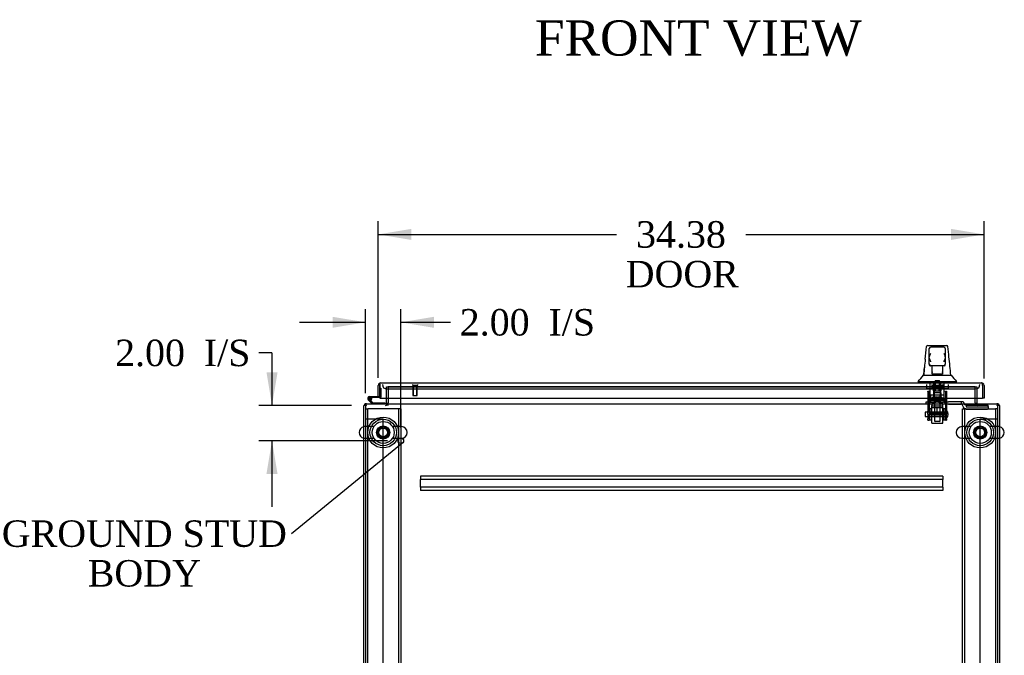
# Model space of a CAD drawing. Header units: inches. Extents: x 1 to 359, y -2 to 239.
# Tile 2 of 18: x 83 to 139, y 36 to 72. Entities that reach past the tile are written whole.
import ezdxf
from ezdxf import colors
from ezdxf.entities.mleader import LeaderData, LeaderLine
from ezdxf.enums import TextEntityAlignment as Align
from ezdxf.lldxf.tags import DXFTag
from ezdxf.math import Vec2, Vec3

# ---------------------------------------------------------------- set-up
doc = ezdxf.new("R2010")
doc.units = ezdxf.units.IN
doc.header["$MEASUREMENT"] = 0
for name, color, linetype in [('COM53964-5', 7, 'Continuous'), ('COM55523', 7, 'Continuous'), ('COM55914', 7, 'Continuous'), ('COM56676-2', 7, 'Continuous'), ('COM70220', 7, 'Continuous'), ('COM70755-6', 7, 'Continuous'), ('COM70838', 7, 'Continuous'), ('COM70839-3', 7, 'Continuous'), ('COM71200-3', 7, 'Continuous'), ('COM71201-6', 7, 'Continuous'), ('COM71202-4', 7, 'Continuous'), ('Default', 7, 'Continuous'), ('HAN86294', 7, 'Continuous'), ('HAN86294_NUT', 7, 'Continuous'), ('HAN86294_SCREW', 7, 'Continuous'), ('HAN86294_WASHER', 7, 'Continuous'), ('HAN_NUT', 7, 'Continuous'), ('NTS18147', 7, 'Continuous'), ('ROL87452', 7, 'Continuous'), ('RVT17786', 7, 'Continuous'), ('RVT19000', 7, 'Continuous'), ('SCS86415', 7, 'Continuous'), ('SPC87322', 7, 'Continuous'), ('STD26122', 7, 'Continuous'), ('STD26258', 7, 'Continuous'), ('WAF25376', 7, 'Continuous'), ('WAF25377', 7, 'Continuous'), ('WAM254785', 7, 'Continuous'), ('WAM30038', 7, 'Continuous')]:
    doc.layers.add(name, color=color, linetype=linetype)
doc.styles.add('SEACAD_Times_New_Roman', font='times.ttf')
tags = doc.linetypes.add('HIDDEN2', pattern=[0.1875, 0.125, -0.0625]).pattern_tags.tags
tags[6:7] = [DXFTag(74, 4), DXFTag(75, 0), DXFTag(340, '0'), DXFTag(46, 0.0), DXFTag(50, 0.0), DXFTag(44, 0.0), DXFTag(45, 0.0)]
tags[4:5] = [DXFTag(74, 4), DXFTag(75, 0), DXFTag(340, '0'), DXFTag(46, 0.0), DXFTag(50, 0.0), DXFTag(44, 0.0), DXFTag(45, 0.0)]
doc.dimstyles.new('HAMMOND_(STH_-_300x200)', dxfattribs={"dimtxt": 1.5, "dimasz": 1.875, "dimexe": 0.75, "dimexo": 0.75, "dimgap": 0.375, "dimtad": 0, "dimtih": 1, "dimtoh": 1, "dimzin": 0, "dimdsep": 46, "dimtxsty": 'SEACAD_Times_New_Roman', "dimblk1": '_SE_FILLED', "dimblk2": '_SE_FILLED', "dimsah": 1, "dimcen": 0.75, "dimadec": 0, "dimazin": 0, "dimtfac": 0.8, "dimtofl": 0, "dimtmove": 0, "dimatfit": 3, "dimfxl": 1, "dimtolj": 1, "dimtzin": 0, "dimarcsym": 0})

# ---------------------------------------------------------------- blocks, each defined once
blk = doc.blocks.new('_SE_FILLED')
at = {"color": 0}
blk.add_line((0, 0), (-1, 0), dxfattribs=at)
blk.add_solid([(0, 0), (-1, -0.1665), (-1, 0.1665), (0, 0)], dxfattribs=at)
blk = doc.blocks.new('SE2')
at = {"layer": 'COM53964-5', "color": 7, "linetype": 'HIDDEN2'}
for p, q in [((102.369, 49.206), (102.507, 49.206)), ((102.507, 49.206), (103.231, 49.206)), ((103.231, 49.206), (103.369, 49.206)), ((103.369, 14.831), (103.369, 49.206)), ((137.239, 14.831), (137.239, 49.206)), ((137.239, 49.206), (137.377, 49.206)), ((137.377, 49.206), (138.101, 49.206)), ((138.101, 49.206), (138.239, 49.206))]:
    blk.add_line(p, q, dxfattribs=at)
at = {"layer": 'COM55523', "color": 7, "linetype": 'Continuous'}
for p, q in [((103.181, 50.941), (103.181, 50.941)), ((102.611, 50.463), (103.181, 50.463)), ((103.181, 50.401), (102.611, 50.401)), ((102.666, 50.351), (102.727, 50.357)), ((103.181, 50.463), (103.181, 50.465)), ((102.744, 50.048), (102.532, 50.26)), ((102.645, 50.234), (102.769, 50.11)), ((102.769, 50.11), (103.464, 50.11)), ((103.464, 50.11), (103.464, 50.048))]:
    blk.add_line(p, q, dxfattribs=at)
at = {"layer": 'COM55523', "color": 7, "linetype": 'HIDDEN2'}
for p, q in [((103.181, 50.941), (103.243, 50.941)), ((103.243, 50.941), (103.243, 50.426)), ((102.548, 50.334), (102.548, 50.359)), ((102.575, 50.305), (102.645, 50.234)), ((102.598, 50.409), (102.623, 50.409)), ((102.623, 50.284), (102.598, 50.284)), ((102.728, 50.346), (102.666, 50.346)), ((102.673, 50.359), (102.673, 50.334)), ((103.218, 50.401), (103.181, 50.401))]:
    blk.add_line(p, q, dxfattribs=at)
at = {"layer": 'COM55523', "color": 7, "linetype": 'Continuous'}
blk.add_circle((102.611, 50.346), 0.05, dxfattribs=at)
for radius, start, end in [(0.117, 90, 5.2159), (0.055, 90, 5.2159), (0.055, 5.2159, 90), (0.117, 5.2159, 28.0398), (0.117, 227.608, 287.0274)]:
    blk.add_arc((102.611, 50.346), radius, start, end, dxfattribs=at)
at = {"layer": 'COM55523', "color": 7, "linetype": 'HIDDEN2'}
for centre, radius, start, end in [((102.598, 50.359), 0.05, 90, 180), ((102.598, 50.334), 0.05, 180, 270), ((102.611, 50.346), 0.117, 28.0398, 90), ((102.623, 50.359), 0.05, 0, 90), ((102.623, 50.334), 0.05, 270, 0), ((103.218, 50.426), 0.025, 270, 0)]:
    blk.add_arc(centre, radius, start, end, dxfattribs=at)
at = {"layer": 'COM55914', "color": 7, "linetype": 'HIDDEN2'}
for p, q in [((135.116, 45.953), (105.491, 45.953)), ((105.491, 45.953), (105.491, 45.91)), ((105.491, 45.91), (105.491, 45.808)), ((105.491, 45.808), (105.491, 45.765)), ((135.116, 45.953), (135.116, 45.91)), ((135.116, 45.91), (135.116, 45.808)), ((135.116, 45.808), (135.116, 45.765)), ((105.491, 45.328), (105.491, 45.765)), ((135.116, 45.765), (105.491, 45.765)), ((135.116, 45.328), (105.491, 45.328)), ((105.491, 45.328), (105.491, 45.285)), ((105.491, 45.285), (105.491, 45.183)), ((135.116, 45.328), (135.116, 45.765)), ((135.116, 45.328), (135.116, 45.285)), ((135.116, 45.285), (135.116, 45.183)), ((105.491, 45.183), (105.491, 45.14)), ((135.116, 45.14), (105.491, 45.14)), ((135.116, 45.183), (135.116, 45.14))]:
    blk.add_line(p, q, dxfattribs=at)
at = {"layer": 'COM56676-2', "color": 7, "linetype": 'HIDDEN2'}
for p, q in [((102.369, 49.768), (102.494, 49.768)), ((102.554, 49.768), (102.494, 49.768)), ((102.494, 14.268), (102.494, 49.768)), ((104.184, 49.768), (102.554, 49.768)), ((104.244, 49.768), (104.184, 49.768)), ((104.244, 49.768), (104.244, 14.268)), ((104.369, 49.768), (104.244, 49.768)), ((104.369, 49.768), (104.369, 14.268)), ((136.239, 49.768), (136.364, 49.768)), ((136.239, 14.268), (136.239, 49.768)), ((136.364, 14.268), (136.364, 49.768)), ((136.424, 49.768), (136.364, 49.768)), ((136.424, 49.768), (138.054, 49.768)), ((138.054, 49.768), (138.114, 49.768)), ((138.114, 49.768), (138.114, 14.268)), ((138.239, 49.768), (138.114, 49.768))]:
    blk.add_line(p, q, dxfattribs=at)
for centre in [(103.369, 48.424), (137.239, 48.424)]:
    blk.add_circle(centre, 0.375, dxfattribs=at)
at = {"layer": 'COM70220', "color": 7, "linetype": 'HIDDEN2'}
for p, q in [((103.571, 50.89), (103.821, 50.89)), ((103.821, 50.89), (136.726, 50.89)), ((136.726, 50.89), (136.976, 50.89))]:
    blk.add_line(p, q, dxfattribs=at)
for centre, start, end in [((103.571, 51.14), 180, 270), ((136.976, 51.14), 270, 0)]:
    blk.add_arc(centre, 0.25, start, end, dxfattribs=at)
at = {"layer": 'COM70755-6', "color": 7, "linetype": 'HIDDEN2'}
for p, q in [((103.649, 51.015), (103.649, 51.015)), ((136.959, 51.015), (103.649, 51.015)), ((136.959, 51.015), (136.959, 51.015)), ((103.619, 49.953), (103.619, 50.048)), ((103.649, 49.953), (103.649, 50.096)), ((136.959, 50.096), (136.959, 49.953)), ((136.989, 49.953), (136.989, 50.048))]:
    blk.add_line(p, q, dxfattribs=at)
at = {"layer": 'COM70838', "color": 7, "linetype": 'HIDDEN2'}
for p, q in [((134.179, 50.033), (134.179, 50.158)), ((134.179, 50.158), (134.304, 50.158)), ((134.304, 50.033), (134.179, 50.033)), ((134.304, 50.158), (135.359, 50.158)), ((134.786, 50.033), (134.304, 50.033)), ((135.359, 50.033), (134.822, 50.033)), ((135.359, 50.158), (135.448, 50.158)), ((135.448, 50.033), (135.359, 50.033)), ((136.161, 50.158), (135.448, 50.158)), ((135.448, 50.033), (136.134, 50.033)), ((136.259, 50.158), (136.161, 50.158)), ((136.161, 50.158), (136.161, 50.03)), ((136.251, 49.916), (136.251, 49.939)), ((136.319, 50.1), (136.319, 50.098)), ((136.444, 49.975), (136.444, 49.872)), ((136.444, 49.972), (137.689, 49.972)), ((136.444, 49.872), (137.564, 49.872)), ((136.444, 49.746), (137.564, 49.746)), ((137.689, 49.891), (137.689, 49.972)), ((137.689, 49.891), (137.689, 49.764))]:
    blk.add_line(p, q, dxfattribs=at)
for centre, radius, start, end in [((136.134, 49.916), 0.117, 76.4554, 90), ((136.134, 49.916), 0.117, 0, 76.4554), ((136.444, 49.939), 0.193, 180, 270), ((136.259, 50.098), 0.06, 0, 90), ((136.444, 50.1), 0.125, 180, 270)]:
    blk.add_arc(centre, radius, start, end, dxfattribs=at)
for centre, major_axis, start_param, end_param in [((137.564, 49.891), (-0.125, 0), 1.570796, 3.141593), ((137.564, 49.764), (0.125, 0), 4.712389, 6.283185)]:
    blk.add_ellipse(centre, major_axis=major_axis, ratio=0.145455, start_param=start_param, end_param=end_param, dxfattribs=at)
at = {"layer": 'COM70839-3', "color": 7, "linetype": 'HIDDEN2'}
for p, q in [((134.273, 50.764), (134.343, 50.764)), ((134.273, 50.755), (134.273, 50.764)), ((134.273, 50.755), (134.273, 49.624)), ((134.343, 50.764), (134.343, 50.755)), ((134.343, 50.755), (134.343, 49.624)), ((134.343, 50.303), (135.265, 50.303)), ((135.265, 50.764), (135.335, 50.764)), ((135.265, 50.755), (135.265, 50.764)), ((135.265, 50.755), (135.265, 49.624)), ((135.335, 50.764), (135.335, 50.755)), ((135.335, 50.755), (135.335, 49.624)), ((134.273, 49.461), (134.273, 49.624)), ((134.273, 49.461), (134.273, 49.201)), ((134.273, 49.124), (134.273, 49.201)), ((134.343, 49.624), (134.343, 49.461)), ((135.265, 49.509), (134.343, 49.509)), ((134.343, 49.201), (134.343, 49.461)), ((134.343, 49.444), (135.265, 49.444)), ((134.343, 49.201), (134.343, 49.124)), ((135.265, 49.461), (135.265, 49.624)), ((135.265, 49.461), (135.265, 49.201)), ((135.265, 49.124), (135.265, 49.201)), ((135.335, 49.624), (135.335, 49.461)), ((135.335, 49.201), (135.335, 49.461)), ((135.335, 49.201), (135.335, 49.124)), ((134.273, 49.124), (134.343, 49.124)), ((135.265, 49.124), (135.335, 49.124))]:
    blk.add_line(p, q, dxfattribs=at)
at = {"layer": 'COM71200-3', "color": 7, "linetype": 'HIDDEN2'}
for p, q in [((103.649, 51.015), (103.649, 50.096)), ((136.959, 50.096), (136.959, 51.015))]:
    blk.add_line(p, q, dxfattribs=at)
at = {"layer": 'COM71200-3', "color": 7, "linetype": 'Continuous'}
for p, q in [((102.274, 14.083), (102.274, 49.953)), ((102.369, 49.953), (102.274, 49.953)), ((138.334, 49.953), (138.239, 49.953)), ((138.334, 49.953), (138.334, 14.083))]:
    blk.add_line(p, q, dxfattribs=at)
for centre, radius, start, end in [((102.417, 49.905), 0.143, 109.6129, 160.3871), ((103.506, 50.096), 0.048, 270, 0), ((137.102, 50.096), 0.048, 180, 270), ((138.191, 49.905), 0.143, 19.6129, 70.3871)]:
    blk.add_arc(centre, radius, start, end, dxfattribs=at)
at = {"layer": 'COM71200-3', "color": 7, "linetype": 'HIDDEN2'}
for centre, radius, start, end in [((102.417, 49.905), 0.143, 90, 109.6129), ((102.417, 49.905), 0.048, 90, 180), ((103.506, 50.096), 0.143, 270, 0), ((137.102, 50.096), 0.143, 180, 270), ((138.191, 49.905), 0.143, 70.3871, 90), ((138.191, 49.905), 0.048, 0, 90)]:
    blk.add_arc(centre, radius, start, end, dxfattribs=at)
at = {"layer": 'COM71201-6', "color": 7, "linetype": 'HIDDEN2'}
for p, q in [((103.554, 50.36), (103.554, 51.015)), ((103.554, 51.015), (137.054, 51.015)), ((137.054, 51.015), (137.054, 50.36))]:
    blk.add_line(p, q, dxfattribs=at)
at = {"layer": 'COM71201-6', "color": 7, "linetype": 'Continuous'}
for p, q in [((103.554, 50.096), (103.554, 50.36)), ((137.054, 50.36), (137.054, 50.096)), ((102.369, 50.048), (138.239, 50.048)), ((102.369, 50.048), (102.369, 49.905)), ((102.369, 49.905), (102.369, 14.131)), ((103.554, 50.096), (103.554, 50.048)), ((137.054, 50.048), (137.054, 50.096)), ((138.239, 49.905), (138.239, 50.048)), ((138.239, 14.131), (138.239, 49.905))]:
    blk.add_line(p, q, dxfattribs=at)
at = {"layer": 'COM71202-4', "color": 7, "linetype": 'Continuous'}
for p, q in [((103.086, 50.465), (103.086, 51.092)), ((103.181, 51.155), (103.142, 51.206)), ((103.181, 51.092), (103.181, 51.206)), ((103.181, 51.155), (103.181, 51.092)), ((103.181, 51.092), (103.181, 50.36)), ((103.181, 51.092), (103.181, 51.092)), ((103.181, 50.465), (103.181, 51.092)), ((103.229, 51.235), (103.228, 51.235)), ((103.229, 51.235), (137.318, 51.235)), ((103.229, 51.235), (103.229, 51.235)), ((137.318, 51.235), (137.318, 51.235)), ((137.318, 51.235), (137.318, 51.235)), ((137.318, 51.235), (137.318, 51.235)), ((137.366, 51.092), (137.366, 51.206)), ((137.366, 51.155), (137.405, 51.206)), ((137.366, 51.092), (137.366, 51.155)), ((137.366, 51.092), (137.366, 50.36)), ((137.366, 51.092), (137.366, 51.092)), ((137.366, 51.092), (137.366, 50.36)), ((137.461, 51.092), (137.461, 50.36)), ((103.086, 50.465), (103.181, 50.465)), ((103.181, 50.36), (137.366, 50.36)), ((137.461, 50.36), (137.366, 50.36))]:
    blk.add_line(p, q, dxfattribs=at)
for centre, start, end in [((103.229, 51.092), 127.5036, 180), ((103.229, 51.092), 90.1561, 127.5036), ((103.229, 51.092), 90, 90.0762), ((137.318, 51.092), 89.9238, 90), ((137.318, 51.092), 52.4964, 89.8439), ((137.318, 51.092), 0, 52.4964)]:
    blk.add_arc(centre, 0.143, start, end, dxfattribs=at)
for points in [[(103.181, 51.206), (103.189, 51.215), (103.197, 51.222), (103.209, 51.23), (103.213, 51.232), (103.221, 51.234), (103.225, 51.235), (103.229, 51.235)], [(137.366, 51.206), (137.358, 51.215), (137.35, 51.222), (137.338, 51.23), (137.334, 51.232), (137.326, 51.234), (137.322, 51.235), (137.318, 51.235)]]:
    blk.add_open_spline(points, degree=3, knots=[0, 0, 0, 0, 0.5, 0.5, 0.75, 0.75, 1, 1, 1, 1], dxfattribs=at)
at = {"layer": 'HAN86294', "color": 7, "linetype": 'Continuous'}
for p, q in [((134.198, 53.295), (134.198, 53.296)), ((134.258, 53.35), (135.349, 53.35)), ((134.349, 52.707), (134.349, 53.18)), ((135.169, 53.27), (134.439, 53.27)), ((135.259, 53.18), (135.259, 52.707)), ((135.409, 53.296), (135.409, 53.294)), ((134.349, 52.3), (134.349, 52.707)), ((135.259, 52.707), (135.259, 52.3)), ((134.439, 52.21), (134.409, 52.21)), ((135.169, 52.21), (134.439, 52.21)), ((134.504, 51.779), (134.504, 52.21)), ((135.104, 52.21), (135.104, 51.779)), ((135.199, 52.21), (135.169, 52.21)), ((134.025, 51.67), (134.225, 51.67)), ((134.225, 51.67), (134.337, 51.67)), ((134.337, 51.67), (134.545, 51.67)), ((134.504, 51.739), (134.504, 51.779)), ((134.719, 51.735), (134.534, 51.735)), ((134.545, 51.67), (134.613, 51.67)), ((134.613, 51.67), (134.704, 51.67)), ((134.704, 51.67), (134.745, 51.67)), ((134.889, 51.735), (134.719, 51.735)), ((134.745, 51.67), (134.863, 51.67)), ((134.863, 51.67), (135.161, 51.67)), ((135.074, 51.735), (134.889, 51.735)), ((135.104, 51.779), (135.104, 51.739)), ((135.161, 51.67), (135.271, 51.67)), ((135.271, 51.67), (135.594, 51.67)), ((133.714, 51.318), (133.714, 51.235)), ((133.714, 51.315), (134.065, 51.315)), ((134.065, 51.315), (134.298, 51.315)), ((134.298, 51.315), (134.745, 51.315)), ((134.745, 51.315), (134.863, 51.315)), ((134.863, 51.315), (134.914, 51.315)), ((134.914, 51.315), (135.062, 51.315)), ((135.062, 51.315), (135.542, 51.315)), ((135.542, 51.315), (135.894, 51.315)), ((135.894, 51.235), (135.894, 51.318))]:
    blk.add_line(p, q, dxfattribs=at)
at = {"layer": 'HAN86294', "color": 7, "linetype": 'HIDDEN2'}
for p, q in [((134.408, 50.533), (134.408, 51.235)), ((134.604, 50.533), (134.604, 51.235)), ((134.641, 51.235), (134.641, 51.11)), ((134.641, 51.11), (134.966, 51.11)), ((134.966, 51.11), (134.966, 51.235)), ((135.003, 50.533), (135.003, 51.235)), ((135.199, 50.533), (135.199, 51.235)), ((134.604, 50.533), (134.408, 50.533)), ((135.003, 50.533), (134.604, 50.533)), ((134.644, 50.408), (134.644, 50.533)), ((134.804, 50.408), (134.644, 50.408)), ((134.964, 50.408), (134.804, 50.408)), ((134.964, 50.408), (134.964, 50.533)), ((135.199, 50.533), (135.003, 50.533)), ((134.644, 50.033), (134.644, 49.073)), ((134.964, 49.073), (134.964, 50.033)), ((134.644, 49.073), (134.964, 49.073)), ((134.644, 49.073), (134.674, 49.043)), ((134.934, 49.043), (134.674, 49.043)), ((134.934, 49.043), (134.964, 49.073))]:
    blk.add_line(p, q, dxfattribs=at)
at = {"layer": 'HAN86294', "color": 7, "linetype": 'Continuous'}
for centre, radius, start, end in [((134.258, 53.29), 0.06, 89.9925, 174.0071), ((134.439, 53.18), 0.09, 90, 180), ((135.169, 53.18), 0.09, 0, 90), ((135.349, 53.29), 0.06, 5.5758, 90.0089), ((149.939, 50.673), 15.93, 173.1476, 176.4108), ((134.608, 52.699), 0.259, 130.7149, 177.9019), ((134.39, 52.707), 0.0411, 178.3464, 179.9974), ((135, 52.699), 0.259, 2.0981, 49.2851), ((135.218, 52.707), 0.0411, 0.0026, 1.6536), ((73.549, 45.626), 62.32, 5.56591, 6.52159), ((134.439, 52.3), 0.09, 180, 270), ((134.409, 52.27), 0.06, 180, 270), ((135.169, 52.3), 0.09, 270, 0), ((135.199, 52.27), 0.06, 270, 0), ((129.922, 54.947), 5.251, 316.2334, 321.3827), ((148.01, 61.859), 16.062, 219.3746, 221.0327)]:
    blk.add_arc(centre, radius, start, end, dxfattribs=at)
for points in [[(134.123, 52.573), (134.148, 52.814), (134.173, 53.054), (134.198, 53.295)], [(135.466, 52.704), (135.447, 52.901), (135.428, 53.097), (135.409, 53.294)], [(134.029, 51.67), (134.043, 51.813), (134.058, 51.956), (134.073, 52.099)]]:
    blk.add_open_spline(points, degree=3, dxfattribs=at)
for points, knots in [([(134.439, 52.425), (134.434, 52.437), (134.429, 52.449), (134.418, 52.474), (134.413, 52.486), (134.398, 52.522), (134.389, 52.546), (134.376, 52.582), (134.372, 52.594), (134.365, 52.617), (134.362, 52.629), (134.353, 52.664), (134.349, 52.687), (134.349, 52.709)], [0, 0, 0, 0, 0.125, 0.125, 0.25, 0.25, 0.5, 0.5, 0.625, 0.625, 0.75, 0.75, 1, 1, 1, 1]), ([(135.259, 52.709), (135.259, 52.687), (135.255, 52.664), (135.246, 52.629), (135.243, 52.617), (135.235, 52.594), (135.231, 52.582), (135.219, 52.546), (135.209, 52.522), (135.195, 52.486), (135.189, 52.474), (135.179, 52.449), (135.174, 52.437), (135.169, 52.425)], [0, 0, 0, 0, 0.25, 0.25, 0.375, 0.375, 0.5, 0.5, 0.75, 0.75, 0.875, 0.875, 1, 1, 1, 1]), ([(134.504, 51.779), (134.504, 51.785), (134.505, 51.791), (134.509, 51.805), (134.511, 51.811), (134.52, 51.832), (134.527, 51.846), (134.534, 51.86)], [0, 0, 0, 0, 0.25, 0.25, 0.5, 0.5, 1, 1, 1, 1]), ([(134.534, 51.735), (134.53, 51.735), (134.526, 51.735), (134.519, 51.735), (134.515, 51.735), (134.51, 51.736), (134.508, 51.736), (134.505, 51.737), (134.504, 51.738), (134.504, 51.739)], [0, 0, 0, 0, 0.25, 0.25, 0.5, 0.5, 0.75, 0.75, 1, 1, 1, 1]), ([(135.074, 51.86), (135.081, 51.846), (135.088, 51.832), (135.096, 51.811), (135.099, 51.805), (135.103, 51.791), (135.104, 51.785), (135.104, 51.779)], [0, 0, 0, 0, 0.5, 0.5, 0.75, 0.75, 1, 1, 1, 1]), ([(135.104, 51.739), (135.104, 51.738), (135.103, 51.737), (135.1, 51.736), (135.098, 51.736), (135.09, 51.735), (135.082, 51.735), (135.074, 51.735)], [0, 0, 0, 0, 0.25, 0.25, 0.5, 0.5, 1, 1, 1, 1])]:
    blk.add_open_spline(points, degree=3, knots=knots, dxfattribs=at)
at = {"layer": 'HAN86294_NUT', "color": 7, "linetype": 'HIDDEN2'}
for p, q in [((134.804, 49.816), (134.471, 49.816)), ((134.471, 49.491), (134.471, 49.816)), ((135.136, 49.816), (134.804, 49.816)), ((134.804, 49.491), (134.804, 49.816)), ((135.136, 49.491), (135.136, 49.816)), ((134.638, 49.491), (134.471, 49.491)), ((134.471, 49.491), (134.471, 49.441)), ((135.106, 49.411), (134.501, 49.411)), ((134.804, 49.491), (134.638, 49.491)), ((134.97, 49.491), (134.804, 49.491)), ((135.136, 49.491), (134.97, 49.491)), ((135.136, 49.441), (135.136, 49.491))]:
    blk.add_line(p, q, dxfattribs=at)
for centre, start, end in [((134.501, 49.441), 180, 270), ((135.106, 49.441), 270, 0)]:
    blk.add_arc(centre, 0.03, start, end, dxfattribs=at)
at = {"layer": 'HAN86294_SCREW', "color": 7, "linetype": 'HIDDEN2'}
for p, q in [((134.541, 50.99), (135.066, 50.99)), ((134.541, 50.99), (134.541, 50.92)), ((134.541, 50.92), (135.066, 50.92)), ((134.582, 50.783), (134.582, 50.92)), ((134.688, 51.365), (134.92, 51.365)), ((134.688, 51.365), (134.688, 50.99)), ((134.693, 50.783), (134.693, 50.92)), ((134.915, 50.783), (134.915, 50.92)), ((134.92, 50.99), (134.92, 51.365)), ((135.026, 50.783), (135.026, 50.92)), ((135.066, 50.92), (135.066, 50.99)), ((134.582, 50.783), (134.693, 50.783)), ((134.693, 50.783), (134.915, 50.783)), ((134.915, 50.783), (135.026, 50.783))]:
    blk.add_line(p, q, dxfattribs=at)
at = {"layer": 'HAN86294_WASHER', "color": 7, "linetype": 'HIDDEN2'}
for p, q in [((134.492, 51.14), (134.492, 51.08)), ((135.115, 51.08), (134.492, 51.08)), ((134.492, 51.08), (134.492, 51.02)), ((135.115, 51.08), (134.492, 51.08)), ((135.115, 51.02), (134.492, 51.02)), ((135.115, 51.08), (135.115, 51.14)), ((135.115, 51.02), (135.115, 51.08))]:
    blk.add_line(p, q, dxfattribs=at)
at = {"layer": 'HAN_NUT', "color": 7, "linetype": 'HIDDEN2'}
for p, q in [((134.192, 51.14), (134.192, 50.925)), ((134.192, 50.925), (134.498, 50.925)), ((134.498, 51.14), (134.498, 50.925)), ((134.498, 50.925), (135.11, 50.925)), ((135.11, 51.14), (135.11, 50.925)), ((135.11, 50.925), (135.416, 50.925)), ((135.416, 51.14), (135.416, 50.925))]:
    blk.add_line(p, q, dxfattribs=at)
at = {"layer": 'NTS18147', "color": 7, "linetype": 'HIDDEN2'}
for p, q in [((135.024, 50.67), (134.584, 50.67)), ((134.584, 50.67), (134.584, 50.232)), ((135.024, 50.67), (134.584, 50.67)), ((134.584, 50.67), (134.584, 50.67)), ((135.024, 50.232), (135.024, 50.67)), ((135.024, 50.67), (135.024, 50.67)), ((134.409, 50.232), (134.341, 50.232)), ((134.341, 50.232), (134.341, 50.169)), ((134.409, 50.232), (134.341, 50.232)), ((134.341, 50.232), (134.341, 50.232)), ((134.341, 50.169), (134.409, 50.169)), ((134.341, 50.169), (134.341, 50.107)), ((134.341, 50.169), (134.409, 50.169)), ((134.341, 50.107), (134.404, 50.107)), ((134.341, 50.107), (134.404, 50.107)), ((134.404, 50.169), (134.404, 50.107)), ((134.736, 50.232), (134.409, 50.232)), ((134.409, 50.169), (134.409, 50.232)), ((134.736, 50.232), (134.409, 50.232)), ((134.409, 50.232), (134.409, 50.232)), ((134.572, 50.107), (134.604, 50.107)), ((134.572, 50.107), (134.604, 50.107)), ((134.872, 50.232), (134.736, 50.232)), ((134.736, 50.232), (134.736, 50.169)), ((134.872, 50.232), (134.736, 50.232)), ((134.736, 50.232), (134.736, 50.232)), ((134.736, 50.169), (134.872, 50.169)), ((134.736, 50.169), (134.872, 50.169)), ((135.199, 50.232), (134.872, 50.232)), ((134.872, 50.169), (134.872, 50.232)), ((135.199, 50.232), (134.872, 50.232)), ((134.872, 50.232), (134.872, 50.232)), ((135.004, 50.107), (135.035, 50.107)), ((135.004, 50.107), (135.035, 50.107)), ((135.267, 50.232), (135.199, 50.232)), ((135.199, 50.232), (135.199, 50.169)), ((135.267, 50.232), (135.199, 50.232)), ((135.199, 50.232), (135.199, 50.232)), ((135.199, 50.169), (135.267, 50.169)), ((135.199, 50.169), (135.267, 50.169)), ((135.204, 50.169), (135.204, 50.107)), ((135.204, 50.107), (135.267, 50.107)), ((135.204, 50.107), (135.267, 50.107)), ((135.267, 50.169), (135.267, 50.232)), ((135.267, 50.232), (135.267, 50.232)), ((135.267, 50.169), (135.267, 50.107))]:
    blk.add_line(p, q, dxfattribs=at)
for centre, start_param, end_param in [((134.572, 50.425), 2.506883, 3.776302), ((134.572, 50.425), 3.141593, 3.776302), ((134.604, 50.425), 3.141593, 3.776302), ((135.004, 50.425), 2.506883, 3.141593), ((135.035, 50.425), 2.506883, 3.776302), ((135.035, 50.425), 2.506883, 3.141593)]:
    blk.add_ellipse(centre, major_axis=(0, 0.318), ratio=0.866025, start_param=start_param, end_param=end_param, dxfattribs=at)
at = {"layer": 'ROL87452', "color": 7, "linetype": 'HIDDEN2'}
for p, q in [((134.491, 48.953), (134.491, 49.953)), ((135.116, 48.953), (135.116, 49.953)), ((134.491, 48.953), (135.116, 48.953))]:
    blk.add_line(p, q, dxfattribs=at)
at = {"layer": 'RVT17786', "color": 7, "linetype": 'HIDDEN2'}
for p, q in [((134.125, 49.578), (134.125, 49.328)), ((135.335, 49.578), (134.125, 49.578)), ((134.125, 49.328), (135.335, 49.328))]:
    blk.add_line(p, q, dxfattribs=at)
blk.add_arc((135.102, 49.453), 0.318, 317.1291, 42.8709, dxfattribs=at)
at = {"layer": 'RVT19000', "color": 7, "linetype": 'HIDDEN2'}
for p, q in [((134.944, 50.37), (134.663, 50.37)), ((134.663, 50.37), (134.663, 50.158)), ((134.944, 50.158), (134.944, 50.37)), ((134.491, 50.033), (134.491, 49.953)), ((135.116, 49.92), (134.491, 49.92)), ((134.609, 50.158), (134.609, 50.033)), ((134.822, 50.033), (134.786, 50.033)), ((134.999, 50.033), (134.999, 50.158)), ((135.116, 49.953), (135.116, 50.033))]:
    blk.add_line(p, q, dxfattribs=at)
at = {"layer": 'SCS86415', "color": 7, "linetype": 'HIDDEN2'}
for p, q in [((102.839, 48.755), (102.333, 48.755)), ((104.405, 48.755), (103.899, 48.755)), ((136.709, 48.755), (136.203, 48.755)), ((138.275, 48.755), (137.769, 48.755)), ((102.333, 48.093), (102.839, 48.093)), ((103.899, 48.093), (104.405, 48.093)), ((136.203, 48.093), (136.709, 48.093)), ((137.769, 48.093), (138.275, 48.093))]:
    blk.add_line(p, q, dxfattribs=at)
for centre, radius in [((103.369, 48.424), 0.625), ((103.369, 48.424), 0.312), ((103.369, 48.424), 0.252), ((137.239, 48.424), 0.625), ((137.239, 48.424), 0.312), ((137.239, 48.424), 0.252)]:
    blk.add_circle(centre, radius, dxfattribs=at)
at = {"layer": 'SCS86415', "color": 7, "linetype": 'Continuous'}
for centre, start, end in [((102.333, 48.424), 100.3132, 259.6868), ((138.275, 48.424), 280.3132, 79.6868)]:
    blk.add_arc(centre, 0.331, start, end, dxfattribs=at)
at = {"layer": 'SCS86415', "color": 7, "linetype": 'HIDDEN2'}
for centre, start, end in [((102.333, 48.424), 90, 100.3132), ((104.405, 48.424), 270, 90), ((136.203, 48.424), 90, 270), ((138.275, 48.424), 79.6868, 90), ((102.333, 48.424), 259.6868, 270), ((138.275, 48.424), 270, 280.3132)]:
    blk.add_arc(centre, 0.331, start, end, dxfattribs=at)
at = {"layer": 'SPC87322', "color": 7, "linetype": 'HIDDEN2'}
for p, q in [((134.411, 50.533), (134.411, 50.158)), ((135.196, 50.158), (135.196, 50.533)), ((134.566, 50.033), (134.566, 50.158)), ((134.576, 50.033), (134.576, 50.158)), ((135.031, 50.033), (135.031, 50.158)), ((135.041, 50.033), (135.041, 50.158))]:
    blk.add_line(p, q, dxfattribs=at)
at = {"layer": 'STD26122', "color": 7, "linetype": 'HIDDEN2'}
for p, q in [((134.619, 51.14), (134.619, 50.175)), ((134.989, 50.175), (134.989, 51.14)), ((134.619, 50.175), (134.989, 50.175)), ((134.619, 50.175), (134.654, 50.14)), ((134.954, 50.14), (134.654, 50.14)), ((134.954, 50.14), (134.989, 50.175))]:
    blk.add_line(p, q, dxfattribs=at)
at = {"layer": 'STD26258', "color": 7, "linetype": 'HIDDEN2'}
for p, q in [((105.025, 51.14), (105.025, 51.109)), ((105.025, 51.109), (105.337, 51.109)), ((105.056, 51.109), (105.056, 50.515)), ((105.087, 50.515), (105.087, 51.109)), ((105.275, 50.515), (105.275, 51.109)), ((105.306, 50.515), (105.306, 51.109)), ((105.337, 51.109), (105.337, 51.14)), ((105.056, 50.515), (105.306, 50.515))]:
    blk.add_line(p, q, dxfattribs=at)
blk.add_circle((104.369, 47.953), 0.156, dxfattribs=at)
at = {"layer": 'WAF25376', "color": 7, "linetype": 'HIDDEN2'}
for p, q in [((134.367, 49.768), (134.367, 49.138)), ((134.467, 49.768), (134.367, 49.768)), ((134.467, 49.768), (134.467, 49.138)), ((135.141, 49.768), (135.141, 49.138)), ((135.241, 49.768), (135.141, 49.768)), ((135.241, 49.768), (135.241, 49.138)), ((134.367, 49.138), (134.467, 49.138)), ((135.141, 49.138), (135.241, 49.138))]:
    blk.add_line(p, q, dxfattribs=at)
at = {"layer": 'WAF25377', "color": 7, "linetype": 'HIDDEN2'}
for centre, radius in [((103.369, 48.424), 0.875), ((137.239, 48.424), 0.875), ((103.369, 48.424), 0.34), ((137.239, 48.424), 0.34)]:
    blk.add_circle(centre, radius, dxfattribs=at)
at = {"layer": 'WAM254785', "color": 7, "linetype": 'HIDDEN2'}
for centre, radius in [((103.369, 48.424), 0.75), ((137.239, 48.424), 0.75), ((103.369, 48.424), 0.312), ((137.239, 48.424), 0.312)]:
    blk.add_circle(centre, radius, dxfattribs=at)
at = {"layer": 'WAM30038', "color": 7, "linetype": 'HIDDEN2'}
for p, q in [((134.429, 50.381), (135.179, 50.381)), ((134.429, 50.381), (134.429, 50.357)), ((134.429, 50.381), (135.179, 50.381)), ((134.429, 50.381), (134.429, 50.381)), ((134.429, 50.357), (135.179, 50.357)), ((134.429, 50.357), (135.179, 50.357)), ((134.576, 50.445), (134.63, 50.445)), ((134.576, 50.445), (134.63, 50.445)), ((134.63, 50.445), (134.602, 50.4)), ((134.63, 50.445), (134.602, 50.4)), ((134.619, 50.391), (134.643, 50.429)), ((134.627, 50.4), (134.655, 50.445)), ((134.627, 50.4), (134.655, 50.445)), ((134.643, 50.429), (134.63, 50.445)), ((134.643, 50.429), (134.63, 50.445)), ((134.643, 50.429), (134.643, 50.429)), ((134.655, 50.445), (134.786, 50.445)), ((134.655, 50.445), (134.786, 50.445)), ((134.786, 50.445), (134.786, 50.4)), ((134.821, 50.445), (134.953, 50.445)), ((134.821, 50.4), (134.821, 50.445)), ((134.821, 50.445), (134.953, 50.445)), ((134.953, 50.445), (134.981, 50.4)), ((134.953, 50.445), (134.981, 50.4)), ((134.978, 50.445), (134.965, 50.429)), ((134.978, 50.445), (134.965, 50.429)), ((134.965, 50.429), (134.989, 50.39)), ((134.965, 50.429), (134.965, 50.429)), ((134.978, 50.445), (135.032, 50.445)), ((135.006, 50.4), (134.978, 50.445)), ((134.978, 50.445), (135.032, 50.445)), ((135.006, 50.4), (134.978, 50.445)), ((135.179, 50.357), (135.179, 50.381)), ((135.179, 50.381), (135.179, 50.381))]:
    blk.add_line(p, q, dxfattribs=at)
for centre, radius, start, end in [((133.898, 50.968), 0.854, 316.5547, 318.2901), ((134.804, 50.399), 0.0182, 177.1609, 267.9942), ((134.803, 50.399), 0.0181, 271.7718, 3.073), ((135.707, 50.966), 0.85, 221.7058, 223.4493)]:
    blk.add_arc(centre, radius, start, end, dxfattribs=at)
for points, knots in [([(134.536, 50.4), (134.537, 50.402), (134.539, 50.404), (134.541, 50.406), (134.553, 50.419), (134.564, 50.432), (134.576, 50.445)], [0, 0, 0, 0, 0.141448, 0.141448, 0.141448, 1, 1, 1, 1]), ([(134.602, 50.4), (134.6, 50.398), (134.599, 50.396), (134.598, 50.392), (134.597, 50.39), (134.597, 50.387), (134.597, 50.387), (134.597, 50.387)], [0, 0, 0, 0, 0.25, 0.25, 0.5, 0.5, 0.5626015, 0.5626015, 0.5626015, 0.5626015]), ([(134.602, 50.381), (134.604, 50.381), (134.606, 50.382), (134.611, 50.384), (134.614, 50.386), (134.62, 50.392), (134.624, 50.396), (134.627, 50.4)], [0, 0, 0, 0, 0.25, 0.25, 0.5, 0.5, 1, 1, 1, 1]), ([(134.981, 50.4), (134.983, 50.398), (134.984, 50.396), (134.988, 50.392), (134.99, 50.39), (134.994, 50.386), (134.996, 50.384), (135.001, 50.382), (135.004, 50.381), (135.006, 50.381)], [0, 0, 0, 0, 0.25, 0.25, 0.5, 0.5, 0.75, 0.75, 1, 1, 1, 1]), ([(135.011, 50.387), (135.011, 50.387), (135.011, 50.387), (135.011, 50.392), (135.009, 50.396), (135.006, 50.4)], [0.4389304, 0.4389304, 0.4389304, 0.4389304, 0.5, 0.5, 1, 1, 1, 1]), ([(135.032, 50.445), (135.044, 50.432), (135.055, 50.419), (135.066, 50.406), (135.068, 50.404), (135.07, 50.402), (135.072, 50.4)], [0, 0, 0, 0, 0.858552, 0.858552, 0.858552, 1, 1, 1, 1])]:
    blk.add_open_spline(points, degree=3, knots=knots, dxfattribs=at)
blk = doc.blocks.new('DMBLK4660')
at = {"layer": 'Default', "linetype": 'Continuous'}
for points in [[(100.494, 54.984), (100.494, 54.359), (102.369, 54.672)], [(106.244, 54.984), (104.369, 54.672), (106.244, 54.359)]]:
    blk.add_hatch(color=7, dxfattribs=at).paths.add_polyline_path(points)
at = {"layer": 'Default', "color": 7, "linetype": 'Continuous'}
for p, q in [((102.369, 50.655), (102.369, 55.422)), ((104.369, 48.703), (104.369, 55.422)), ((98.619, 54.672), (102.369, 54.672)), ((104.369, 54.672), (106.437, 54.672)), ((106.437, 54.672), (107.187, 54.672))]:
    blk.add_line(p, q, dxfattribs=at)
at = {"layer": 'Default', "color": 7, "linetype": 'Continuous', "style": 'SEACAD_Times_New_Roman'}
for s, p in [('2.00', (107.712, 55.422)), ('I/S', (112.743, 55.422))]:
    blk.add_text(s, height=1.5, dxfattribs=at).set_placement(p, align=Align.TOP_LEFT)
blk = doc.blocks.new('DMBLK4661')
at = {"layer": 'Default', "linetype": 'Continuous'}
for points in [[(96.749, 51.828), (97.061, 49.953), (97.374, 51.828)], [(96.749, 46.078), (97.374, 46.078), (97.061, 47.953)]]:
    blk.add_hatch(color=7, dxfattribs=at).paths.add_polyline_path(points)
at = {"layer": 'Default', "color": 7, "linetype": 'Continuous'}
for p, q in [((97.061, 52.936), (96.311, 52.936)), ((97.061, 52.936), (97.061, 49.953)), ((101.571, 49.953), (96.311, 49.953)), ((103.619, 47.953), (96.311, 47.953)), ((97.061, 47.953), (97.061, 44.203))]:
    blk.add_line(p, q, dxfattribs=at)
at = {"layer": 'Default', "color": 7, "linetype": 'Continuous', "style": 'SEACAD_Times_New_Roman'}
for s, p in [('2.00', (88.16, 53.686)), ('I/S', (93.191, 53.686))]:
    blk.add_text(s, height=1.5, dxfattribs=at).set_placement(p, align=Align.TOP_LEFT)
blk = doc.blocks.new('DMBLK4662')
at = {"layer": 'Default', "linetype": 'Continuous'}
for points in [[(104.961, 59.967), (103.086, 59.654), (104.961, 59.342)], [(135.586, 59.967), (135.586, 59.342), (137.461, 59.654)]]:
    blk.add_hatch(color=7, dxfattribs=at).paths.add_polyline_path(points)
at = {"layer": 'Default', "color": 7, "linetype": 'Continuous'}
for p, q in [((103.086, 51.529), (103.086, 60.404)), ((137.461, 51.476), (137.461, 60.404)), ((103.086, 59.654), (116.603, 59.654)), ((123.944, 59.654), (137.461, 59.654))]:
    blk.add_line(p, q, dxfattribs=at)
at = {"layer": 'Default', "color": 7, "linetype": 'Continuous', "style": 'SEACAD_Times_New_Roman'}
for s, p in [('34.38', (117.714, 60.404)), ('DOOR', (117.128, 58.154))]:
    blk.add_text(s, height=1.5, dxfattribs=at).set_placement(p, align=Align.TOP_LEFT)

msp = doc.modelspace()

# ---------------------------------------------------------------- block references
at = {"layer": 'Default'}
msp.add_blockref('SE2', (0, 0), dxfattribs=at)

# ---------------------------------------------------------------- texts
at = {"layer": 'Default', "color": 7, "linetype": 'Continuous', "style": 'SEACAD_Times_New_Roman'}
msp.add_text('FRONT VIEW', height=2, dxfattribs=at).set_placement((111.976, 71.795), align=Align.TOP_LEFT)

# ---------------------------------------------------------------- dimensions: what is measured, and where the dimension line sits
at = {"layer": 'Default', "color": 7, "linetype": 'Continuous'}
dim = msp.add_linear_dim(base=(103.086, 59.654), p1=(103.086, 50.779), p2=(137.461, 50.726), angle=359.9125, text='\\A1;<>\\PDOOR', dimstyle='HAMMOND_(STH_-_300x200)', dxfattribs=at)
dim.commit()
dim.dimension.update_dxf_attribs({"geometry": 'DMBLK4662', "text_midpoint": (120.273, 59.654), "dimtype": 161})
dim = msp.add_linear_dim(base=(104.369, 54.672), p1=(102.369, 49.905), p2=(104.369, 47.953), text='\\A1;<> I/S', dimstyle='HAMMOND_(STH_-_300x200)', override={"dimtmove": 1}, dxfattribs=at)
dim.commit()
dim.dimension.update_dxf_attribs({"geometry": 'DMBLK4660', "text_midpoint": (107.187, 54.672), "dimtype": 160})
dim = msp.add_linear_dim(base=(97.061, 47.953), p1=(102.321, 49.953), p2=(104.369, 47.953), angle=90, text='\\A1;<> I/S', dimstyle='HAMMOND_(STH_-_300x200)', override={"dimtmove": 1}, dxfattribs=at)
dim.commit()
dim.dimension.update_dxf_attribs({"geometry": 'DMBLK4661', "text_midpoint": (96.311, 52.936), "dimtype": 160})

# ---------------------------------------------------------------- leaders
ml = msp.add_multileader_mtext('Standard', dxfattribs=at)
ml.set_content('{\\pxsm0.9;\\fTimes New Roman|b0||i0||c0|p34;\\W1.;GROUND STUD\\PBODY\\P}', color=7)
ml.set_leader_properties()
ml.set_arrow_properties(name='_SE_FILLED')
ml.build(insert=Vec2(0, 0))
ml.multileader.update_dxf_attribs({"dogleg_length": 0, "arrow_head_size": 1.875})
ctx = ml.context
ctx.base_point, ctx.char_height, ctx.arrow_head_size, ctx.landing_gap_size = Vec3(81.897, 42.011), 1.5, 1.875, 0.525
ctx.text_align_type = 1
notes = []
notes.append((ctx, [(0, (1, 1, 0), (98.173, 42.671), (-1, 0), 0, [(0, [(104.495, 47.861)], 0, [])])]))
ctx.mtext.insert, ctx.mtext.alignment = Vec3(89.818, 43.438), 2
for ctx, leaders in notes:
    for number, flags, end, landing, length, lines in leaders:
        leader = LeaderData()
        leader.index, (leader.has_last_leader_line, leader.has_dogleg_vector, leader.attachment_direction) = number, flags
        leader.last_leader_point, leader.dogleg_vector, leader.dogleg_length = Vec3(end), Vec3(landing), length
        for number, points, colour, breaks in lines:
            line = LeaderLine()
            line.index, line.vertices, line.color, line.breaks = number, Vec3.list(points), colors.encode_raw_color(colour), breaks
            leader.lines.append(line)
        ctx.leaders.append(leader)

doc.saveas('drawing.dxf')
